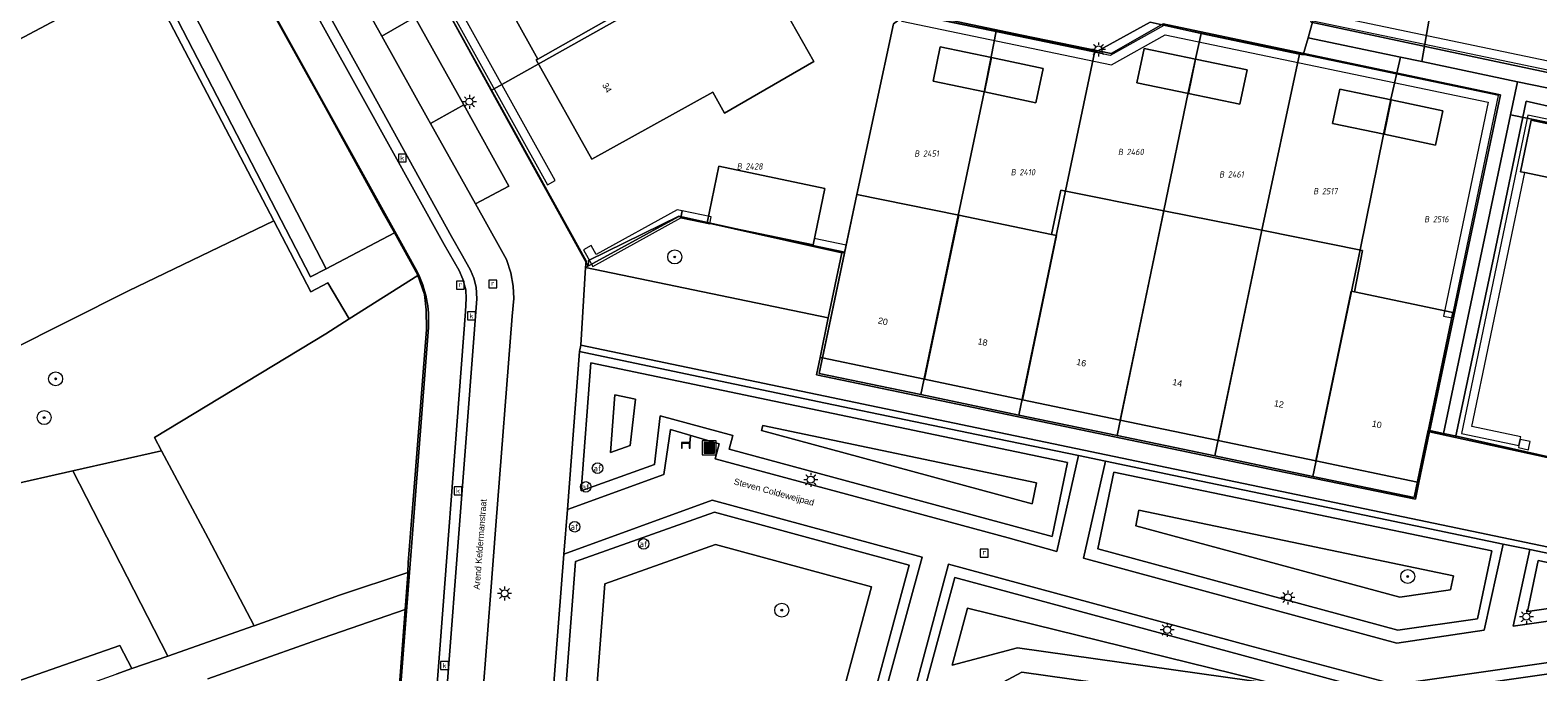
# Model space of a CAD drawing. Header units: metres. Extents: x 207466 to 209466, y 475780 to 477780.
# Tile 92 of 189: x 208186 to 208272, y 476801 to 476837. Entities that reach past the tile are written whole.
import ezdxf
from ezdxf.enums import TextEntityAlignment as Align

# ---------------------------------------------------------------- set-up
doc = ezdxf.new("R2010")
doc.units = ezdxf.units.M
doc.layers.get('0').update_dxf_attribs({"color": 253, "linetype": 'CONTINUOUS'})
for name, color, linetype, lineweight, true_color in [('B-RO-GR-BEPLANTING_CULTUUR_VASTE PLANTENVAK-GV', 7, 'CONTINUOUS', 0, 0x6d8a47), ('B-RO-GR-BOOM-S', 7, 'CONTINUOUS', 0, 0x6d8a47), ('B-RO-GR-GRAS-GV', 7, 'CONTINUOUS', 0, 0x6d8a47), ('B-RO-GR-GROENVOORZIENING-GV', 7, 'CONTINUOUS', 0, 0x6d8a47), ('B-RO-OG-BEBOUWING-GV', 7, 'CONTINUOUS', 0, 0xa50000), ('N-RO-GR-BOOM-S', 7, 'CONTINUOUS', 0, 0x6d8a47), ('N-RO-GR-GRAS-GV', 7, 'CONTINUOUS', 0, 0x6d8a47), ('N-RO-GR-GROENVOORZIENING-GV', 7, 'CONTINUOUS', 0, 0x6d8a47)]:
    doc.layers.add(name, color=color, linetype=linetype, lineweight=lineweight, true_color=true_color)
for name, color, linetype, lineweight in [('B-RO-KL-ET_LS_OV_LICHTMAST-S', 253, 'CONTINUOUS', 0), ('B-RO-OG-BEBOUWING-T18', 7, 'CONTINUOUS', 0), ('B-RO-OG-TERREIN_CULTUURSCHEIDING-GV', 253, 'CONTINUOUS', 0), ('B-RO-OG-TERREIN_ERF-GV', 253, 'CONTINUOUS', 0), ('B-RO-RI-GWA_RIOOLPUT-S', 253, 'CONTINUOUS', 0), ('B-RO-VH-VERHARDING_BETON-GV', 253, 'CONTINUOUS', 0), ('B-RO-VH-VERHARDING_STRAATBAKSTEEN-GV', 253, 'CONTINUOUS', 0), ('B-WE-KG-GRENS_PERCEEL-GV', 150, 'CONTINUOUS', 18), ('B-WE-KG-GRENS_PERCEEL-S', 150, 'CONTINUOUS', 25), ('N-RO-IE-MEUBILAIR_WEGMEUBILAIR-S', 253, 'CONTINUOUS', 0), ('N-RO-IE-TERREINAFSCHEIDING_KUNSTMATIG_MUUR-GV', 253, 'CONTINUOUS', 0), ('N-RO-KL-ET_LS_OV_LICHTMAST-S', 253, 'CONTINUOUS', 0), ('N-RO-OG-TERREIN_CULTUURSCHEIDING-GV', 253, 'CONTINUOUS', 0), ('N-RO-OG-TOPOGRAFIE-T18', 7, 'CONTINUOUS', 0), ('N-RO-RI-GWA_KOLK-S', 253, 'CONTINUOUS', 0), ('N-RO-VW-AFSLUITPAAL-S', 253, 'CONTINUOUS', 0)]:
    doc.layers.add(name, color=color, linetype=linetype, lineweight=lineweight)
doc.styles.add('NLCS-ISO', font='NLCS-ISO.ttf')
doc.styles.add('NLCS-ISO-M200-T18', font='NLCS-ISO.ttf', dxfattribs={"height": 1.8})

# ---------------------------------------------------------------- blocks, each defined once
blk = doc.blocks.new('SIE-WEG_AFVALBAK-SO1')
at = {"linetype": 'Continuous'}
blk.add_hatch(color=0, dxfattribs=at).paths.add_polyline_path([(-1.5, -1.5), (1.5, -1.5), (1.5, 1.5), (-1.5, 1.5)])
at = {"color": 0, "linetype": 'ByBlock', "lineweight": -2, "flags": 128}
for points in [[(-2, -2), (2, -2), (2, 2), (-2, 2), (-2, -2)], [(-1.5, -1.5), (1.5, -1.5), (1.5, 1.5), (-1.5, 1.5), (-1.5, -1.5)]]:
    blk.add_lwpolyline(points, dxfattribs=at)
blk = doc.blocks.new('SVW-AFSLUITPAAL-SO1')
at = {"lineweight": -2}
blk.add_circle((0, 0), 1.5, dxfattribs=at)
at = {"lineweight": -2, "insert": (0, 0), "char_height": 1.8, "attachment_point": 5, "line_spacing_factor": 0.8, "style": 'NLCS-ISO'}
blk.add_mtext('{\\C256;af}', dxfattribs=at)
blk = doc.blocks.new('SKL-ET_OV_LICHTMAST-SO1')
at = {"color": 0, "linetype": 'ByBlock', "lineweight": -2}
blk.add_circle((0, 0), 1, dxfattribs=at)
for points in [[(-1.25, 0), (-2, 0)], [(-1.4142, 1.4142), (-0.8839, 0.8839)], [(0, 2), (0, 1.25)], [(0.8839, 0.8839), (1.4142, 1.4142)], [(2, 0), (1.25, 0)], [(-1.4142, -1.4142), (-0.8839, -0.8839)], [(0, -1.25), (0, -2)], [(0.8839, -0.8839), (1.4142, -1.4142)]]:
    blk.add_open_spline(points, degree=1, dxfattribs=at)
blk = doc.blocks.new('SRI-KOLK-SO1')
at = {"color": 0, "linetype": 'ByBlock', "lineweight": -2, "flags": 128}
blk.add_lwpolyline([(-1.125, -1.125), (1.125, -1.125), (1.125, 1.125), (-1.125, 1.125), (-1.125, -1.125)], dxfattribs=at)
at = {"color": 0, "linetype": 'ByBlock', "lineweight": -2, "insert": (0, 0), "char_height": 1.5, "attachment_point": 5, "line_spacing_factor": 0.8, "style": 'NLCS-ISO'}
blk.add_mtext('{\\C0;k}', dxfattribs=at)
blk = doc.blocks.new('SRI-PUT_INSPECTIEPUT_RIOOLPUT-SO1')
at = {"color": 0, "linetype": 'ByBlock', "lineweight": -2, "flags": 128}
blk.add_lwpolyline([(-1.125, -1.125), (1.125, -1.125), (1.125, 1.125), (-1.125, 1.125), (-1.125, -1.125)], dxfattribs=at)
at = {"color": 0, "linetype": 'ByBlock', "lineweight": -2, "insert": (0, 0.2828), "char_height": 1.5, "attachment_point": 5, "line_spacing_factor": 0.8, "style": 'NLCS-ISO'}
blk.add_mtext('{\\C0;r}', dxfattribs=at)
blk = doc.blocks.new('SIE-WEG_ZITBANK-SO1')
at = {"color": 0, "linetype": 'ByBlock', "lineweight": -2, "flags": 128}
blk.add_lwpolyline([(-0.9125, -1.6313), (-0.9125, -0.2), (1.0875, -0.2), (1.0875, -1.6313), (1.2875, -1.6313), (1.2875, -0.2125), (1.5361, 1.7765), (1.3346, 1.7765), (1.1125, 0), (-1.1125, 0), (-1.1125, -1.6313), (-0.9125, -1.6313)], dxfattribs=at)
blk = doc.blocks.new('SGR-BOOM_01-SO1')
at = {"linetype": 'Continuous'}
h = blk.add_hatch(color=0, dxfattribs=at)
edge = h.paths.add_edge_path()
edge.add_arc((0, 0), 0.25, 0, 360)
at = {"color": 0, "linetype": 'ByBlock', "lineweight": -2}
for radius in [2, 0.25]:
    blk.add_circle((0, 0), radius, dxfattribs=at)
blk = doc.blocks.new('SKG-PERCEELNUMMER-SO')
at = {"style": 'NLCS-ISO', "oblique": 10, "flags": 1}
blk.add_attdef('GEMEENTECODE', text='', height=1.8, dxfattribs=at).set_placement((0, 2.55), align=Align.MIDDLE_CENTER)
at = {"style": 'NLCS-ISO', "oblique": 10}
blk.add_attdef('SECTIE', text='', height=1.8, dxfattribs=at).set_placement((-0.5, 0), align=Align.MIDDLE_RIGHT)
blk.add_attdef('PERCEELNUMMER', text='', height=1.8, dxfattribs=at).set_placement((0.5, 0), align=Align.MIDDLE_LEFT)

msp = doc.modelspace()

# ---------------------------------------------------------------- linework, layer by layer
at = {"layer": 'B-RO-GR-BEPLANTING_CULTUUR_VASTE PLANTENVAK-GV', "flags": 128}
for points in [[(208176.008, 476875.106), (208202.694, 476823.588), (208206.582, 476825.634), (208205.968, 476826.745), (208202.442, 476833.151), (208196.26, 476844.267), (208191.324, 476853.144), (208185.767, 476863.164), (208179.716, 476874.033), (208178.394, 476876.43), (208176.008, 476875.106)], [(208231.325, 476820.794), (208232.087, 476824.491), (208222.793, 476826.567), (208217.483, 476823.661), (208217.482, 476823.652), (208231.325, 476820.794)]]:
    msp.add_lwpolyline(points, dxfattribs=at)
at = {"layer": 'B-RO-GR-GRAS-GV', "flags": 128}
for points in [[(208193.291, 476813.208), (208195.964, 476808.221), (208198.589, 476803.227), (208203.454, 476804.97), (208207.344, 476806.268), (208207.373, 476806.837), (208207.776, 476812.076), (208208.414, 476820.131), (208208.394, 476821.248), (208208.292, 476822.125), (208207.92, 476823.201), (208204.002, 476820.727), (208202.668, 476819.884), (208192.892, 476813.972), (208193.291, 476813.208)], [(208188.242, 476812.063), (208193.666, 476801.504), (208198.573, 476803.221), (208198.589, 476803.227), (208195.964, 476808.221), (208193.291, 476813.208), (208188.242, 476812.063)], [(208183.453, 476799.496), (208190.924, 476802.102), (208191.614, 476800.786), (208193.666, 476801.504), (208188.242, 476812.063), (208176.652, 476809.434), (208177.637, 476807.63), (208181.495, 476800.668), (208183.453, 476799.496)], [(208206.831, 476799.36), (208207.198, 476804.154), (208202.516, 476802.548), (208199.51, 476801.475), (208197.113, 476800.62), (208195.933, 476800.199)], [(208183.453, 476799.496), (208185.141, 476798.486), (208185.818, 476798.724), (208190.718, 476800.472), (208191.614, 476800.786), (208190.924, 476802.102), (208183.453, 476799.496)]]:
    msp.add_lwpolyline(points, dxfattribs=at)
at = {"layer": 'B-RO-GR-GROENVOORZIENING-GV', "flags": 128}
msp.add_lwpolyline([(208202.694, 476823.588), (208176.008, 476875.106), (208174.241, 476878.517), (208149.964, 476865.219), (208150.545, 476864.13), (208174.067, 476876.679), (208201.806, 476823.128), (208202.694, 476823.588)], dxfattribs=at)
at = {"layer": 'B-RO-OG-BEBOUWING-GV', "flags": 128}
for points in [[(208222.16, 476850.127), (208216.981, 476847.167), (208218.466, 476844.451), (208211.854, 476840.783), (208214.753, 476835.541), (208226.617, 476842.265), (208222.16, 476850.127)], [(208230.507, 476835.4), (208226.617, 476842.265), (208214.753, 476835.541), (208214.663, 476835.491), (208217.838, 476829.831), (208224.736, 476833.656), (208225.41, 476832.455), (208230.507, 476835.4)], [(208240.64, 476835.625), (208237.703, 476836.238), (208237.295, 476834.28), (208240.231, 476833.667), (208240.64, 476835.625)], [(208252.268, 476835.54), (208249.331, 476836.153), (208248.923, 476834.195), (208251.859, 476833.582), (208252.268, 476835.54)], [(208240.64, 476835.625), (208240.231, 476833.667), (208243.168, 476833.054), (208243.577, 476835.012), (208240.64, 476835.625)], [(208252.268, 476835.54), (208251.859, 476833.582), (208254.796, 476832.969), (208255.205, 476834.927), (208252.268, 476835.54)], [(208263.428, 476833.211), (208260.491, 476833.824), (208260.082, 476831.866), (208263.019, 476831.253), (208263.428, 476833.211)], [(208263.428, 476833.211), (208263.019, 476831.253), (208265.956, 476830.64), (208266.364, 476832.598), (208263.428, 476833.211)], [(208273.011, 476831.721), (208271.41, 476832.055), (208270.797, 476829.118), (208271.042, 476829.067), (208272.755, 476828.71), (208273.368, 476831.646), (208273.011, 476831.721)], [(208231.125, 476828.171), (208225.079, 476829.431), (208224.416, 476826.213), (208230.462, 476824.953), (208231.125, 476828.171)], [(208250.464, 476826.897), (208244.583, 476828.072), (208244.056, 476825.547), (208244.347, 476825.486), (208242.392, 476816.122), (208247.972, 476814.958), (208250.464, 476826.897)], [(208238.763, 476826.633), (208232.943, 476827.826), (208230.996, 476818.499), (208236.812, 476817.286), (208238.763, 476826.633)], [(208244.347, 476825.486), (208244.056, 476825.547), (208238.763, 476826.633), (208236.812, 476817.286), (208242.392, 476816.122), (208244.347, 476825.486)], [(208256.054, 476825.78), (208250.464, 476826.897), (208247.972, 476814.958), (208253.552, 476813.794), (208256.054, 476825.78)], [(208261.15, 476822.302), (208261.331, 476822.264), (208261.796, 476824.633), (208256.054, 476825.78), (208253.552, 476813.794), (208259.131, 476812.63), (208261.15, 476822.302)], [(208266.935, 476821.094), (208261.331, 476822.264), (208261.15, 476822.302), (208259.131, 476812.63), (208264.916, 476811.423), (208266.935, 476821.094)]]:
    msp.add_lwpolyline(points, dxfattribs=at)
at = {"layer": 'B-RO-OG-TERREIN_CULTUURSCHEIDING-GV', "flags": 128}
for points in [[(208192.32, 476840.459), (208168.001, 476827.55), (208167.422, 476827.249), (208169.286, 476822.932), (208174.306, 476813.734), (208191.411, 476822.337), (208199.704, 476826.32), (208192.32, 476840.459)], [(208202.668, 476819.884), (208204.002, 476820.727), (208202.786, 476822.789), (208201.815, 476822.278), (208199.704, 476826.32), (208191.411, 476822.337), (208174.306, 476813.734), (208176.652, 476809.434), (208188.242, 476812.063), (208193.291, 476813.208), (208192.892, 476813.972), (208202.668, 476819.884)], [(208245.6, 476812.931), (208240.335, 476814.022), (208231.169, 476815.931), (208222.825, 476817.671), (208217.138, 476818.86), (208216.455, 476809.864), (208221.954, 476811.849), (208222.331, 476814.418), (208225.106, 476813.603), (208224.88, 476812.741), (208233.353, 476810.461), (208241.585, 476808.238), (208244.362, 476807.47), (208245.6, 476812.931)], [(208269.816, 476807.887), (208258.992, 476810.141), (208251.021, 476811.801), (208247.131, 476812.61), (208245.869, 476807.082), (208256.943, 476804.082), (208263.739, 476802.243), (208268.734, 476802.978), (208269.816, 476807.887)], [(208217.891, 476786.859), (208233.438, 476795.32), (208236.684, 476807.147), (208224.701, 476810.386), (208216.243, 476807.314), (208215.779, 476801.447), (208215.059, 476792.1), (208217.891, 476786.859)], [(208288.846, 476805.857), (208286.071, 476810.825), (208277.592, 476806.26), (208271.324, 476807.574), (208270.384, 476803.214), (208278.774, 476804.409), (208288.846, 476805.857)], [(208285.455, 476794.022), (208284.269, 476802.863), (208275.727, 476801.618), (208263.625, 476799.878), (208255.371, 476802.094), (208238.185, 476806.739), (208235.374, 476796.233), (208242.401, 476800.004), (208251.112, 476798.817), (208262.228, 476797.269), (208272.761, 476795.789), (208285.455, 476794.022)]]:
    msp.add_lwpolyline(points, dxfattribs=at)
at = {"layer": 'B-RO-OG-TERREIN_ERF-GV', "flags": 128}
for points in [[(208253.302, 476888.16), (208252.646, 476887.443), (208249.26, 476883.703), (208243.96, 476877.859), (208238.306, 476874.76), (208240.294, 476871.187), (208242.493, 476867.196), (208247.073, 476858.923), (208251.346, 476851.217), (208255.528, 476843.7), (208258.863, 476837.638), (208266.606, 476836.002), (208273.255, 476834.591)], [(208168.001, 476827.55), (208192.32, 476840.459), (208199.704, 476826.32), (208201.815, 476822.278), (208202.786, 476822.789), (208204.002, 476820.727), (208207.92, 476823.201), (208207.911, 476823.228), (208206.582, 476825.634), (208202.694, 476823.588), (208201.806, 476823.128), (208174.067, 476876.679)], [(208230.507, 476835.4), (208225.41, 476832.455), (208224.736, 476833.656), (208217.838, 476829.831), (208214.663, 476835.491), (208214.753, 476835.541), (208211.854, 476840.783), (208218.466, 476844.451), (208216.981, 476847.167), (208222.16, 476850.127), (208226.617, 476842.265), (208230.507, 476835.4)], [(208205.603, 476845.556), (208216.727, 476825.482), (208217.516, 476824.036), (208217.483, 476823.661), (208222.793, 476826.567), (208232.087, 476824.491), (208231.325, 476820.794), (208230.858, 476818.528), (208230.996, 476818.499), (208232.943, 476827.826), (208238.763, 476826.633), (208244.056, 476825.547), (208244.583, 476828.072), (208250.464, 476826.897), (208256.054, 476825.78), (208261.796, 476824.633), (208261.331, 476822.264), (208266.935, 476821.094), (208264.916, 476811.423), (208265.006, 476811.404), (208265.594, 476814.21), (208265.609, 476814.281), (208267.927, 476825.321), (208269.657, 476833.498), (208260.349, 476835.453), (208250.428, 476837.556), (208247.448, 476835.864), (208242.368, 476836.912), (208235.924, 476838.249)], [(208240.64, 476835.625), (208243.577, 476835.012), (208243.168, 476833.054), (208240.231, 476833.667), (208237.295, 476834.28), (208237.703, 476836.238), (208240.64, 476835.625)], [(208252.268, 476835.54), (208255.205, 476834.927), (208254.796, 476832.969), (208251.859, 476833.582), (208248.923, 476834.195), (208249.331, 476836.153), (208252.268, 476835.54)], [(208263.428, 476833.211), (208266.364, 476832.598), (208265.956, 476830.64), (208263.019, 476831.253), (208260.082, 476831.866), (208260.491, 476833.824), (208263.428, 476833.211)], [(208272.961, 476832.725), (208271.119, 476833.142), (208269.271, 476824.287), (208267.087, 476813.96), (208275.455, 476812.142)], [(208273.011, 476831.721), (208273.368, 476831.646), (208272.755, 476828.71), (208271.042, 476829.067), (208270.797, 476829.118), (208271.41, 476832.055), (208273.011, 476831.721)], [(208231.125, 476828.171), (208230.462, 476824.953), (208224.416, 476826.213), (208225.079, 476829.431), (208231.125, 476828.171)], [(208265.006, 476811.404), (208264.916, 476811.423), (208259.131, 476812.63), (208253.552, 476813.794), (208247.972, 476814.958), (208242.392, 476816.122), (208236.812, 476817.286), (208230.996, 476818.499), (208230.858, 476818.528), (208230.653, 476817.535), (208241.982, 476815.173), (208251.383, 476813.219), (208256.845, 476812.083), (208264.804, 476810.441), (208265.006, 476811.404)]]:
    msp.add_lwpolyline(points, dxfattribs=at)
at = {"layer": 'B-RO-VH-VERHARDING_BETON-GV', "flags": 128}
for points in [[(208245.6, 476812.931), (208247.131, 476812.61), (208251.021, 476811.801), (208258.992, 476810.141), (208269.816, 476807.887), (208271.324, 476807.574), (208277.592, 476806.26), (208286.071, 476810.825), (208287.43, 476811.571), (208293.365, 476814.784), (208300.908, 476818.88), (208300.693, 476819.271), (208277.581, 476806.628), (208217.215, 476819.229), (208217.138, 476818.86), (208222.825, 476817.671), (208231.169, 476815.931), (208240.335, 476814.022), (208245.6, 476812.931)], [(208195.933, 476800.199), (208197.113, 476800.62), (208199.51, 476801.475), (208202.516, 476802.548), (208207.198, 476804.154), (208207.199, 476804.161), (208207.338, 476806.155), (208207.344, 476806.268), (208203.454, 476804.97), (208198.589, 476803.227), (208198.573, 476803.221), (208193.666, 476801.504), (208191.614, 476800.786), (208190.718, 476800.472)]]:
    msp.add_lwpolyline(points, dxfattribs=at)
at = {"layer": 'B-RO-VH-VERHARDING_STRAATBAKSTEEN-GV', "flags": 128}
for points in [[(208215.059, 476792.1), (208215.779, 476801.447), (208216.243, 476807.314), (208216.455, 476809.864), (208217.138, 476818.86), (208217.215, 476819.229), (208217.482, 476823.652), (208217.483, 476823.661), (208217.516, 476824.036), (208216.727, 476825.482), (208205.603, 476845.556), (208201.202, 476853.484), (208197.531, 476860.107), (208196.127, 476862.656), (208195.202, 476864.239), (208191.524, 476870.862), (208189.571, 476874.427), (208187.497, 476878.181), (208189.787, 476879.455), (208187.392, 476883.795), (208186.118, 476886.075), (208194.981, 476891.012)], [(208211.134, 476792.99), (208212.069, 476804.955), (208212.361, 476808.954), (208213.298, 476820.885), (208213.384, 476821.886), (208213.346, 476822.587), (208213.22, 476823.351), (208212.971, 476824.107), (208212.601, 476824.792), (208211.207, 476827.285), (208208.639, 476831.877), (208208.474, 476832.171), (208205.871, 476836.856), (208203.211, 476841.645), (208200.587, 476846.362), (208198.038, 476850.945), (208195.901, 476854.786), (208195.367, 476855.754), (208192.228, 476861.444), (208189.537, 476866.322), (208189.457, 476866.467), (208186.542, 476871.711), (208183.973, 476876.333)], [(208208.553, 476793.679), (208209.339, 476804.144), (208210.16, 476814.898), (208210.635, 476821.14), (208210.681, 476821.885), (208210.663, 476822.384), (208210.487, 476822.994), (208210.28, 476823.482), (208209.418, 476824.964), (208204.705, 476833.469), (208198.304, 476845.006), (208193.219, 476854.156), (208187.617, 476864.233), (208181.634, 476875.028)], [(208181.634, 476875.028), (208187.617, 476864.233), (208193.219, 476854.156), (208198.304, 476845.006), (208204.705, 476833.469), (208209.418, 476824.964), (208210.28, 476823.482), (208210.487, 476822.994), (208210.663, 476822.384), (208210.681, 476821.885), (208210.635, 476821.14), (208210.16, 476814.898), (208209.339, 476804.144), (208208.553, 476793.679)], [(208182.18, 476875.317), (208188.131, 476864.602), (208193.777, 476854.423), (208198.848, 476845.297), (208205.277, 476833.689), (208209.845, 476825.42), (208210.464, 476824.32), (208210.92, 476823.512), (208211.116, 476823.055), (208211.244, 476822.544), (208211.277, 476821.867), (208210.75, 476814.907), (208209.138, 476793.897)], [(208209.138, 476793.897), (208210.75, 476814.907), (208211.277, 476821.867), (208211.244, 476822.544), (208211.116, 476823.055), (208210.92, 476823.512), (208210.464, 476824.32), (208209.845, 476825.42), (208205.277, 476833.689), (208198.848, 476845.297), (208193.777, 476854.423), (208188.131, 476864.602), (208182.18, 476875.317)], [(208196.127, 476862.656), (208216.162, 476873.778), (208224.251, 476859.275), (208226.534, 476855.182), (208230.73, 476847.573), (208235.924, 476838.249), (208242.368, 476836.912), (208247.448, 476835.864), (208250.428, 476837.556), (208260.349, 476835.453), (208269.657, 476833.498), (208267.927, 476825.321), (208265.609, 476814.281), (208267.087, 476813.96), (208269.271, 476824.287), (208271.119, 476833.142), (208272.961, 476832.725)], [(208185.767, 476863.164), (208191.324, 476853.144), (208196.26, 476844.267), (208202.442, 476833.151), (208205.968, 476826.745), (208206.582, 476825.634), (208207.911, 476823.228), (208207.92, 476823.201), (208208.292, 476822.125), (208208.394, 476821.248), (208208.414, 476820.131), (208207.776, 476812.076), (208207.373, 476806.837), (208207.344, 476806.268), (208207.338, 476806.155), (208207.199, 476804.161), (208207.198, 476804.154), (208206.831, 476799.36)], [(208203.211, 476841.645), (208205.871, 476836.856), (208207.743, 476837.936), (208210.532, 476832.927), (208213.107, 476828.304), (208211.207, 476827.285), (208212.601, 476824.792), (208212.971, 476824.107), (208213.22, 476823.351), (208213.346, 476822.587), (208213.384, 476821.886), (208213.298, 476820.885), (208212.361, 476808.954), (208212.069, 476804.955), (208211.134, 476792.99)], [(208205.871, 476836.856), (208208.474, 476832.171), (208208.639, 476831.877), (208210.532, 476832.927), (208207.743, 476837.936), (208205.871, 476836.856)], [(208273.255, 476834.591), (208266.606, 476836.002), (208258.863, 476837.638)], [(208211.207, 476827.285), (208213.107, 476828.304), (208210.532, 476832.927), (208208.639, 476831.877), (208211.207, 476827.285)], [(208300.693, 476819.271), (208300.199, 476820.171), (208293.297, 476816.415), (208292.392, 476815.922), (208286.508, 476812.766), (208277.724, 476808.005), (208276.959, 476809.399), (208275.455, 476812.142), (208267.087, 476813.96), (208265.609, 476814.281), (208265.594, 476814.21), (208265.006, 476811.404), (208264.804, 476810.441), (208256.845, 476812.083), (208251.383, 476813.219), (208241.982, 476815.173), (208230.653, 476817.535), (208230.858, 476818.528), (208231.325, 476820.794), (208217.482, 476823.652), (208217.215, 476819.229), (208277.581, 476806.628), (208300.693, 476819.271)], [(208278.774, 476804.409), (208270.384, 476803.214), (208271.324, 476807.574), (208269.816, 476807.887), (208268.734, 476802.978), (208263.739, 476802.243), (208256.943, 476804.082), (208245.869, 476807.082), (208247.131, 476812.61), (208245.6, 476812.931), (208244.362, 476807.47), (208241.585, 476808.238), (208233.353, 476810.461), (208224.88, 476812.741), (208225.106, 476813.603), (208222.331, 476814.418), (208221.954, 476811.849), (208216.455, 476809.864), (208216.243, 476807.314), (208224.701, 476810.386), (208236.684, 476807.147), (208233.438, 476795.32)], [(208233.438, 476795.32), (208235.374, 476796.233), (208238.185, 476806.739), (208255.371, 476802.094), (208263.625, 476799.878), (208275.727, 476801.618)]]:
    msp.add_lwpolyline(points, dxfattribs=at)
at = {"layer": 'B-WE-KG-GRENS_PERCEEL-GV'}
for points in [[(208173.638, 476885.143), (208186.105, 476862.675), (208206.983, 476825.045), (208207.782, 476823.604), (208207.878, 476823.422), (208207.969, 476823.237), (208208.053, 476823.049), (208208.131, 476822.858), (208208.202, 476822.665), (208208.266, 476822.47), (208208.324, 476822.272), (208208.374, 476822.072), (208208.418, 476821.871), (208208.455, 476821.668), (208208.485, 476821.465), (208208.508, 476821.26), (208208.524, 476821.055), (208208.533, 476820.849), (208208.535, 476820.643), (208208.53, 476820.437), (208208.517, 476820.231), (208206.645, 476795.967)], [(208206.645, 476795.967), (208208.517, 476820.231), (208208.53, 476820.437), (208208.535, 476820.643), (208208.533, 476820.849), (208208.524, 476821.055), (208208.508, 476821.26), (208208.485, 476821.465), (208208.455, 476821.668), (208208.418, 476821.871), (208208.374, 476822.072), (208208.324, 476822.272), (208208.266, 476822.47), (208208.202, 476822.665), (208208.131, 476822.858), (208208.053, 476823.049), (208207.969, 476823.237), (208207.878, 476823.422), (208207.782, 476823.604), (208206.983, 476825.045), (208186.105, 476862.675), (208173.638, 476885.143)], [(208275.601, 476812.14), (208267.249, 476814.016), (208266.398, 476814.195), (208265.533, 476814.377), (208264.732, 476810.541), (208258.949, 476811.748), (208253.369, 476812.913), (208247.788, 476814.078), (208242.186, 476815.247), (208236.606, 476816.412), (208230.811, 476817.622), (208232.247, 476824.496), (208222.795, 476826.578), (208217.658, 476824.055), (208217.625, 476823.727), (208212.103, 476833.758), (208206.922, 476843.171)], [(208235.856, 476838.159), (208240.901, 476837.138), (208246.521, 476835.998), (208246.629, 476835.976), (208249.683, 476837.646), (208252.585, 476837.004), (208258.203, 476835.823), (208258.413, 476835.779), (208258.681, 476836.757), (208258.946, 476837.724)]]:
    msp.add_lwpolyline(points, dxfattribs=at)
for points in [[(208273.069, 476844.518), (208287.728, 476852.551), (208287.715, 476852.583), (208285.419, 476858.127), (208270.19, 476849.783), (208256.497, 476842.165), (208258.946, 476837.724), (208258.681, 476836.757), (208263.958, 476835.649), (208265.165, 476835.396), (208265.582, 476837.818), (208265.983, 476839.819), (208266.163, 476840.73)], [(208232.109, 476844.899), (208226.884, 476854.345), (208206.922, 476843.171), (208212.103, 476833.758), (208226.677, 476841.933)], [(208265.165, 476835.396), (208270.624, 476834.25), (208273.127, 476833.724), (208273.329, 476834.756), (208275.64, 476836.02), (208280.969, 476838.935), (208288.434, 476842.989), (208291.112, 476844.443), (208287.728, 476852.551), (208273.069, 476844.518), (208266.163, 476840.73), (208265.983, 476839.819), (208265.582, 476837.818)], [(208235.043, 476837.556), (208235.856, 476838.159), (208232.109, 476844.899), (208226.677, 476841.933), (208212.103, 476833.758), (208217.625, 476823.727), (208217.658, 476824.055), (208222.795, 476826.578), (208232.247, 476824.496), (208232.943, 476827.827)], [(208240.901, 476837.138), (208235.856, 476838.159), (208235.043, 476837.556), (208232.943, 476827.827), (208232.247, 476824.496), (208230.811, 476817.622), (208236.606, 476816.412), (208238.738, 476826.616), (208240.216, 476833.664), (208240.617, 476835.673)], [(208252.585, 476837.004), (208249.683, 476837.646), (208246.629, 476835.976), (208246.521, 476835.998), (208244.856, 476828.027), (208242.186, 476815.247), (208247.788, 476814.078), (208250.466, 476826.903), (208251.85, 476833.627), (208252.277, 476835.629)], [(208246.521, 476835.998), (208240.901, 476837.138), (208240.617, 476835.673), (208240.216, 476833.664), (208238.738, 476826.616), (208236.606, 476816.412), (208242.186, 476815.247), (208244.856, 476828.027)], [(208258.203, 476835.823), (208252.585, 476837.004), (208252.277, 476835.629), (208251.85, 476833.627), (208250.466, 476826.903), (208247.788, 476814.078), (208253.369, 476812.913), (208256.054, 476825.78)], [(208262.991, 476831.241), (208263.408, 476833.25), (208263.958, 476835.649), (208258.681, 476836.757), (208258.413, 476835.779), (208258.203, 476835.823), (208256.054, 476825.78), (208253.369, 476812.913), (208258.949, 476811.748), (208261.645, 476824.664)], [(208278.66, 476830.826), (208277.206, 476833.511), (208275.64, 476836.02), (208273.329, 476834.756), (208273.127, 476833.724), (208270.624, 476834.25), (208270.226, 476832.36), (208273.398, 476831.722), (208272.917, 476829.33), (208276.533, 476822.802), (208283.019, 476810.938), (208288.031, 476813.654), (208287.284, 476815.019), (208281.534, 476825.536)], [(208262.991, 476831.241), (208261.645, 476824.664), (208258.949, 476811.748), (208264.732, 476810.541), (208265.533, 476814.377), (208266.398, 476814.195), (208270.226, 476832.36), (208270.624, 476834.25), (208265.165, 476835.396), (208263.958, 476835.649), (208263.408, 476833.25)], [(208272.917, 476829.33), (208273.398, 476831.722), (208270.226, 476832.36), (208266.398, 476814.195), (208267.249, 476814.016), (208275.601, 476812.14), (208277.081, 476809.438), (208277.79, 476808.105), (208283.019, 476810.938), (208276.533, 476822.802)]]:
    msp.add_lwpolyline(points, close=True, dxfattribs=at)
at = {"layer": 'N-RO-GR-GRAS-GV', "flags": 128}
for points in [[(208244.09, 476808.315), (208244.973, 476812.545), (208217.79, 476818.22), (208217.227, 476810.928), (208221.418, 476812.416), (208221.731, 476815.201), (208225.879, 476814.078), (208225.673, 476813.307), (208244.09, 476808.315)], [(208220.032, 476813.516), (208218.9, 476813.114), (208219.154, 476816.403), (208220.329, 476816.157), (208220.032, 476813.516)], [(208220.329, 476816.157), (208219.154, 476816.403), (208218.9, 476813.114), (208220.032, 476813.516), (208220.329, 476816.157)], [(208227.509, 476814.363), (208227.584, 476814.643), (208243.198, 476811.384), (208242.947, 476810.179), (208227.509, 476814.363)], [(208227.584, 476814.643), (208227.509, 476814.363), (208242.947, 476810.179), (208243.198, 476811.384), (208227.584, 476814.643)], [(208263.793, 476802.978), (208268.348, 476803.634), (208269.155, 476807.498), (208247.616, 476811.994), (208246.7, 476807.608), (208263.793, 476802.978)], [(208271.798, 476806.946), (208271.192, 476804.044), (208287.852, 476806.446), (208285.805, 476810.135), (208277.717, 476805.71), (208271.798, 476806.946)], [(208216.916, 476806.891), (208215.783, 476792.215), (208218.234, 476787.644), (208232.915, 476795.515), (208235.942, 476806.689), (208224.827, 476809.7), (208216.916, 476806.891)], [(208263.907, 476804.853), (208248.856, 476808.93), (208249.041, 476809.817), (208266.978, 476806.072), (208266.81, 476805.272), (208263.907, 476804.853)], [(208263.907, 476804.853), (208266.81, 476805.272), (208266.978, 476806.072), (208249.041, 476809.817), (208248.856, 476808.93), (208263.907, 476804.853)], [(208218.573, 476805.622), (208224.898, 476807.868), (208233.795, 476805.458), (208231.423, 476796.701), (208218.95, 476790.013), (208217.568, 476792.591), (208218.573, 476805.622)], [(208218.573, 476805.622), (208217.568, 476792.591), (208218.95, 476790.013), (208231.423, 476796.701), (208233.795, 476805.458), (208224.898, 476807.868), (208218.573, 476805.622)], [(208242.362, 476800.58), (208284.854, 476794.599), (208283.77, 476802.119), (208263.564, 476799.207), (208238.548, 476805.983), (208236.188, 476797.27), (208242.362, 476800.58)], [(208242.115, 476801.968), (208238.385, 476800.979), (208239.264, 476804.225), (208256.946, 476799.881), (208242.115, 476801.968)], [(208242.115, 476801.968), (208256.946, 476799.881), (208239.264, 476804.225), (208238.385, 476800.979), (208242.115, 476801.968)]]:
    msp.add_lwpolyline(points, dxfattribs=at)
at = {"layer": 'N-RO-GR-GROENVOORZIENING-GV', "flags": 128}
for points in [[(208273.189, 476835.259), (208259.287, 476838.161), (208239.103, 476874.542), (208244.51, 476877.543), (208246.257, 476879.476), (208245.886, 476879.811), (208244.195, 476877.939), (208238.422, 476874.736), (208258.961, 476837.718), (208273.267, 476834.732)], [(208266.411, 476820.881), (208266.9, 476820.779), (208269.549, 476833.465), (208250.458, 476837.45), (208247.391, 476835.748), (208235.849, 476838.149), (208216.151, 476873.652), (208197.683, 476863.405), (208197.925, 476862.967), (208215.956, 476872.972), (208235.523, 476837.706), (208247.471, 476835.221), (208250.538, 476836.923), (208268.957, 476833.078), (208266.411, 476820.881)], [(208209.637, 476839.635), (208209.199, 476839.393), (208215.313, 476828.375), (208215.75, 476828.617), (208209.637, 476839.635)], [(208272.581, 476832.066), (208271.216, 476832.351), (208267.426, 476814.192), (208270.707, 476813.507), (208270.778, 476813.849), (208270.81, 476813.996), (208268.019, 476814.585), (208271.042, 476829.067), (208270.797, 476829.118), (208271.41, 476832.055)], [(208271.41, 476832.055), (208273.011, 476831.721)], [(208222.916, 476826.497), (208222.998, 476826.888), (208222.702, 476826.95), (208218.094, 476824.393), (208217.808, 476824.909), (208217.37, 476824.666), (208217.899, 476823.713), (208222.916, 476826.497)]]:
    msp.add_lwpolyline(points, dxfattribs=at)
at = {"layer": 'N-RO-IE-TERREINAFSCHEIDING_KUNSTMATIG_MUUR-GV', "flags": 128}
for points in [[(208224.647, 476826.544), (208222.998, 476826.888), (208222.916, 476826.497), (208224.565, 476826.153), (208224.647, 476826.544)], [(208232.341, 476824.938), (208230.52, 476825.318), (208230.439, 476824.927), (208232.259, 476824.547), (208232.341, 476824.938)], [(208270.778, 476813.849), (208270.707, 476813.507), (208270.682, 476813.389), (208271.25, 476813.271), (208271.275, 476813.388), (208271.346, 476813.731), (208270.778, 476813.849)]]:
    msp.add_lwpolyline(points, dxfattribs=at)
at = {"layer": 'N-RO-OG-TERREIN_CULTUURSCHEIDING-GV', "flags": 128}
for points in [[(208245.6, 476812.931), (208240.335, 476814.022), (208231.169, 476815.931), (208222.825, 476817.671), (208217.138, 476818.86), (208216.455, 476809.864), (208221.954, 476811.849), (208222.331, 476814.418), (208225.106, 476813.603), (208224.88, 476812.741), (208233.353, 476810.461), (208241.585, 476808.238), (208244.362, 476807.47), (208245.6, 476812.931)], [(208244.09, 476808.315), (208225.673, 476813.307), (208225.879, 476814.078), (208221.731, 476815.201), (208221.418, 476812.416), (208217.227, 476810.928), (208217.79, 476818.22), (208244.973, 476812.545), (208244.09, 476808.315)], [(208269.816, 476807.887), (208258.992, 476810.141), (208251.021, 476811.801), (208247.131, 476812.61), (208245.869, 476807.082), (208256.943, 476804.082), (208263.739, 476802.243), (208268.734, 476802.978), (208269.816, 476807.887)], [(208263.793, 476802.978), (208246.7, 476807.608), (208247.616, 476811.994), (208269.155, 476807.498), (208268.348, 476803.634), (208263.793, 476802.978)], [(208217.891, 476786.859), (208233.438, 476795.32), (208236.684, 476807.147), (208224.701, 476810.386), (208216.243, 476807.314), (208215.779, 476801.447), (208215.059, 476792.1), (208217.891, 476786.859)], [(208288.846, 476805.857), (208286.071, 476810.825), (208277.592, 476806.26), (208271.324, 476807.574), (208270.384, 476803.214), (208278.774, 476804.409), (208288.846, 476805.857)], [(208271.798, 476806.946), (208277.717, 476805.71), (208285.805, 476810.135), (208287.852, 476806.446), (208271.192, 476804.044), (208271.798, 476806.946)], [(208216.916, 476806.891), (208224.827, 476809.7), (208235.942, 476806.689), (208232.915, 476795.515), (208218.234, 476787.644), (208215.783, 476792.215), (208216.916, 476806.891)], [(208285.455, 476794.022), (208284.269, 476802.863), (208275.727, 476801.618), (208263.625, 476799.878), (208255.371, 476802.094), (208238.185, 476806.739), (208235.374, 476796.233), (208242.401, 476800.004), (208251.112, 476798.817), (208262.228, 476797.269), (208272.761, 476795.789), (208285.455, 476794.022)], [(208242.362, 476800.58), (208236.188, 476797.27), (208238.548, 476805.983), (208263.564, 476799.207), (208283.77, 476802.119), (208284.854, 476794.599), (208242.362, 476800.58)]]:
    msp.add_lwpolyline(points, dxfattribs=at)

# ---------------------------------------------------------------- block references
at = {"layer": 'B-RO-GR-BOOM-S', "xscale": 0.2, "yscale": 0.2, "zscale": 0.2}
for p in [(208187.264, 476817.309), (208186.61, 476815.102), (208264.364, 476806.04), (208228.671, 476804.12)]:
    msp.add_blockref('SGR-BOOM_01-SO1', p, dxfattribs=at)
at = {"layer": 'B-RO-KL-ET_LS_OV_LICHTMAST-S', "xscale": 0.2, "yscale": 0.2, "zscale": 0.2}
for p in [(208230.326, 476811.558), (208271.131, 476803.746), (208250.652, 476802.995)]:
    msp.add_blockref('SKL-ET_OV_LICHTMAST-SO1', p, dxfattribs=at)
at = {"layer": 'B-RO-RI-GWA_RIOOLPUT-S', "xscale": 0.2, "yscale": 0.2, "zscale": 0.2}
for p in [(208212.19, 476822.719), (208210.341, 476822.645), (208240.217, 476807.374)]:
    msp.add_blockref('SRI-PUT_INSPECTIEPUT_RIOOLPUT-SO1', p, dxfattribs=at)
at = {"layer": 'B-WE-KG-GRENS_PERCEEL-S', "xscale": 0.2, "yscale": 0.2, "zscale": 0.2}
for p, values in [((208236.621, 476830.154), {'PERCEELNUMMER': '2451', 'SECTIE': 'B'}), ((208248.238, 476830.245), {'PERCEELNUMMER': '2460', 'SECTIE': 'B'}), ((208226.499, 476829.421), {'PERCEELNUMMER': '2428', 'SECTIE': 'B'}), ((208242.119, 476829.089), {'PERCEELNUMMER': '2410', 'SECTIE': 'B'}), ((208254.007, 476828.965), {'PERCEELNUMMER': '2461', 'SECTIE': 'B'}), ((208259.373, 476828.009), {'PERCEELNUMMER': '2517', 'SECTIE': 'B'}), ((208265.698, 476826.409), {'PERCEELNUMMER': '2516', 'SECTIE': 'B'})]:
    msp.add_blockref('SKG-PERCEELNUMMER-SO', p, dxfattribs=at).add_auto_attribs(values)
at = {"layer": 'N-RO-GR-BOOM-S', "xscale": 0.2, "yscale": 0.2, "zscale": 0.2}
msp.add_blockref('SGR-BOOM_01-SO1', (208222.566, 476824.259), dxfattribs=at)
at = {"layer": 'N-RO-IE-MEUBILAIR_WEGMEUBILAIR-S', "xscale": 0.2, "yscale": 0.2, "zscale": 0.2}
for name, p in [('SIE-WEG_ZITBANK-SO1', (208223.181, 476813.685)), ('SIE-WEG_AFVALBAK-SO1', (208224.537, 476813.381))]:
    msp.add_blockref(name, p, dxfattribs=at)
at = {"layer": 'N-RO-KL-ET_LS_OV_LICHTMAST-S', "xscale": 0.2, "yscale": 0.2, "zscale": 0.2}
for p in [(208246.732, 476836.095), (208210.858, 476833.108), (208212.864, 476805.072), (208257.533, 476804.847)]:
    msp.add_blockref('SKL-ET_OV_LICHTMAST-SO1', p, dxfattribs=at)
at = {"layer": 'N-RO-RI-GWA_KOLK-S', "xscale": 0.2, "yscale": 0.2, "zscale": 0.2}
for p in [(208207.032, 476829.902), (208210.976, 476820.899), (208210.207, 476810.929), (208209.437, 476800.959)]:
    msp.add_blockref('SRI-KOLK-SO1', p, dxfattribs=at)
at = {"layer": 'N-RO-VW-AFSLUITPAAL-S', "xscale": 0.2, "yscale": 0.2, "zscale": 0.2}
for p in [(208218.167, 476812.216), (208217.493, 476811.148), (208216.861, 476808.876), (208220.796, 476807.901)]:
    msp.add_blockref('SVW-AFSLUITPAAL-SO1', p, dxfattribs=at)

# ---------------------------------------------------------------- texts
at = {"layer": 'B-RO-OG-BEBOUWING-T18', "char_height": 0.36, "attachment_point": 5, "line_spacing_factor": 0.8, "style": 'NLCS-ISO-M200-T18'}
for s, insert, rotation in [('{\\fArial|b0|i0|c0|p34;\\C256;34}', (208218.704, 476833.909), 299.3), ('{\\fArial|b0|i0|c0|p34;\\C256;20}', (208234.44, 476820.59), 348.2), ('{\\fArial|b0|i0|c0|p34;\\C256;18}', (208240.125, 476819.404), 348.2), ('{\\fArial|b0|i0|c0|p34;\\C256;16}', (208245.757, 476818.229), 348.2), ('{\\fArial|b0|i0|c0|p34;\\C256;14}', (208251.233, 476817.087), 348.2), ('{\\fArial|b0|i0|c0|p34;\\C256;12}', (208257.021, 476815.879), 348.2), ('{\\fArial|b0|i0|c0|p34;\\C256;10}', (208262.605, 476814.714), 348.2)]:
    msp.add_mtext(s, dxfattribs=dict(at, insert=insert, rotation=rotation))
at = {"layer": 'N-RO-OG-TOPOGRAFIE-T18', "char_height": 0.36, "attachment_point": 5, "line_spacing_factor": 0.8, "style": 'NLCS-ISO-M200-T18'}
for s, insert, rotation in [('{\\fArial|b0|i0|c0|p34;\\C256;Steven Coldeweijpad}', (208228.219, 476810.804), 344.8), ('{\\fArial|b0|i0|c0|p34;\\C256;Arend Keldermanstraat}', (208211.465, 476807.87), 85.6)]:
    msp.add_mtext(s, dxfattribs=dict(at, insert=insert, rotation=rotation))

doc.saveas('drawing.dxf')
